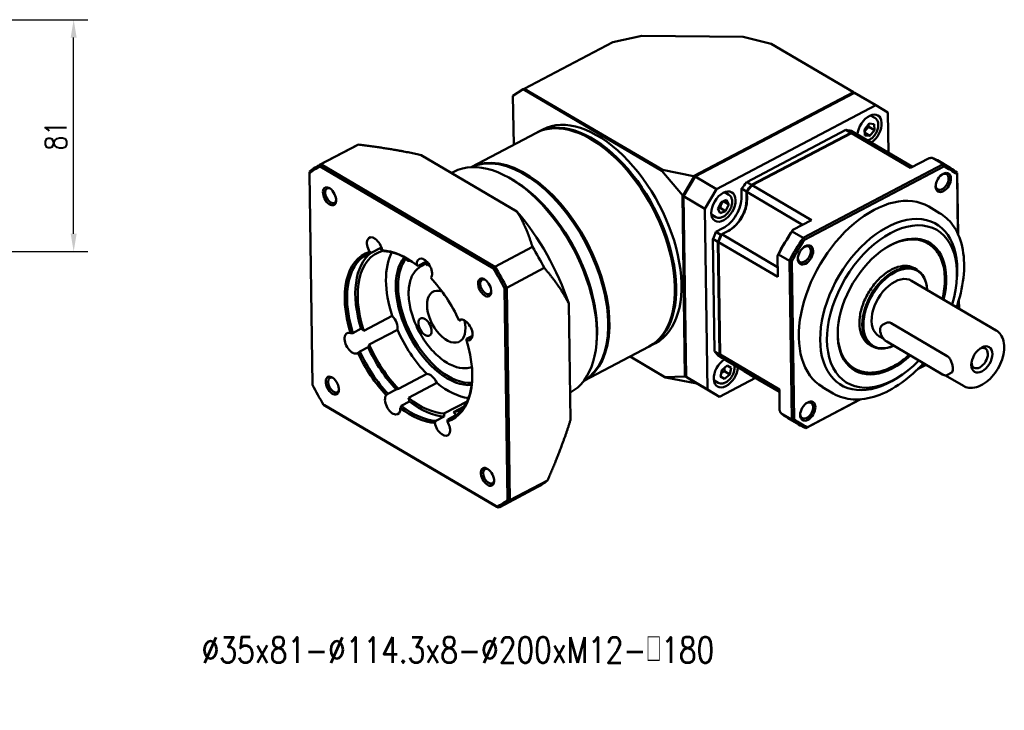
# Model space of a CAD drawing. Header units: inches. Extents: x 55 to 1027, y 12 to 695.
# Tile 2 of 3: x 523 to 866, y 114 to 355. Entities that reach past the tile are written whole.
import ezdxf

# ---------------------------------------------------------------- set-up
doc = ezdxf.new("R2010")
doc.units = ezdxf.units.IN
doc.header["$LTSCALE"] = 25
doc.header["$MEASUREMENT"] = 0
doc.linetypes.add('实线', pattern=[0])
for name, color, linetype in [('1轮廓实线层', 7, 'Continuous'), ('6文字层', 3, 'Continuous'), ('7标注层', 4, 'Continuous')]:
    doc.layers.add(name, color=color, linetype=linetype)
doc.layers.add('可见 (ISO)', color=7, linetype='实线', lineweight=50)
doc.styles.add('PC_TEXTSTYLE', font='isocp.shx', dxfattribs={"width": 0.8, "bigfont": 'HZFS.SHX'})
doc.styles.add('TH_GBDIM', font='romans.shx', dxfattribs={"width": 0.8, "bigfont": 'gbcbig.shx'})
doc.dimstyles.new('线性标注', dxfattribs={"dimscale": 2.5, "dimtxt": 2.5, "dimasz": 3, "dimexe": 2, "dimexo": 0, "dimgap": 1, "dimtad": 1, "dimdsep": 46, "dimtxsty": 'PC_TEXTSTYLE', "dimsah": 1, "dimcen": 0.09, "dimclrt": 3, "dimadec": 0, "dimazin": 2, "dimtfac": 0.7, "dimtix": 1, "dimtmove": 0, "dimatfit": 0, "dimfxl": 1, "dimtzin": 0, "dimarcsym": 0})

# ---------------------------------------------------------------- blocks, each defined once
blk = doc.blocks.new('*D108')
at = {"layer": '7标注层', "color": 0, "lineweight": -2, "transparency": 16777216}
for p, q in [((442.79, 355.28), (546.63, 355.28)), ((541.63, 280.53), (541.63, 349.03)), ((515.29, 274.28), (546.63, 274.28))]:
    blk.add_line(p, q, dxfattribs=at)
at = {"layer": '7标注层', "color": 0, "transparency": 16777216}
for points in [[(540.59, 349.03), (542.68, 349.03), (541.63, 355.28)], [(540.59, 280.53), (542.68, 280.53), (541.63, 274.28)]]:
    blk.add_solid(points, dxfattribs=at)
at = {"layer": 'Defpoints', "color": 0, "transparency": 16777216}
for p in [(442.79, 355.28), (541.63, 355.28), (515.29, 274.28)]:
    blk.add_point(p, dxfattribs=at)
at = {"layer": '7标注层', "color": 3, "transparency": 16777216, "insert": (535.38, 314.78), "char_height": 7.5, "attachment_point": 5, "rotation": 90, "style": 'TH_GBDIM'}
blk.add_mtext('81', dxfattribs=at)
blk = doc.blocks.new('B-GBR142-直角')
at = {"layer": '可见 (ISO)', "ltscale": 1.31579}
for p, q in [((320.84, 258.09), (325.36, 259.06)), ((325.36, 259.06), (341.04, 258.9)), ((341.04, 258.9), (345.42, 257.83)), ((307.11, 250.86), (320.84, 258.09)), ((345.42, 257.83), (358.16, 250.33)), ((305.35, 249.74), (306.94, 250.76)), ((307.11, 250.86), (306.94, 250.76)), ((306.94, 250.76), (328.45, 238.1)), ((328.54, 238.25), (307.11, 250.86)), ((305.47, 242.15), (305.35, 249.74)), ((358.16, 250.33), (333.38, 237.29)), ((333.6, 237.21), (358.33, 250.23)), ((358.16, 250.33), (358.21, 250.16)), ((358.33, 250.23), (358.16, 250.33)), ((358.33, 250.23), (361.65, 248.28)), ((361.65, 248.28), (336.92, 235.26)), ((361.65, 248.28), (363.51, 247.16)), ((361.51, 246.31), (360.83, 246.71)), ((363.61, 240.91), (363.51, 247.16)), ((310.01, 244.54), (309.18, 244.11)), ((341.61, 236.37), (357, 244.47)), ((357.77, 244.02), (357, 244.47)), ((359.91, 244.54), (360.62, 245.43)), ((359.96, 243.6), (359.91, 244.54)), ((360.57, 244.93), (361.42, 244.43)), ((360.62, 245.43), (361.38, 245.37)), ((361.42, 244.43), (360.72, 243.54)), ((361.38, 245.37), (361.42, 244.43)), ((309, 244.01), (298.87, 238.69)), ((317.69, 242.89), (317.6, 242.95)), ((357.77, 244.02), (342.37, 235.92)), ((342.46, 235.87), (357.85, 243.97)), ((357.83, 244.31), (358.6, 243.86)), ((367.04, 238.56), (357.85, 243.97)), ((358.6, 243.83), (358.6, 243.86)), ((367.33, 238.72), (358.68, 243.81)), ((359.94, 244), (360.72, 243.54)), ((360.72, 243.54), (359.96, 243.6)), ((281.19, 242.09), (275.36, 239.03)), ((281.39, 242.19), (275.56, 239.13)), ((305.96, 231.81), (291.14, 240.54)), ((369.91, 240.08), (367.04, 238.56)), ((372.07, 239.13), (370.37, 240.13)), ((275.44, 238.78), (302.31, 222.97)), ((302.56, 223.23), (275.56, 239.13)), ((372.07, 239.13), (350.35, 227.69)), ((350.59, 227.42), (372.18, 238.78)), ((373.16, 238.58), (371.46, 239.59)), ((274.26, 204.88), (273.77, 237.71)), ((296.16, 237.96), (295.82, 237.78)), ((305.51, 236.59), (305.05, 236.86)), ((307.34, 237.45), (307.25, 237.5)), ((328.45, 238.1), (328.54, 238.25)), ((331.63, 234.32), (328.45, 238.1)), ((328.54, 238.25), (333.38, 237.29)), ((331.8, 234.17), (333.6, 237.21)), ((333.43, 237.11), (331.8, 234.37)), ((331.81, 234.23), (333.56, 237.18)), ((333.38, 237.29), (333.43, 237.11)), ((333.43, 237.11), (333.56, 237.18)), ((333.56, 237.18), (333.6, 237.21)), ((336.92, 235.26), (333.6, 237.21)), ((374.24, 237.55), (374.38, 228.31)), ((374.39, 228.27), (374.25, 237.82)), ((305.51, 236.58), (305.51, 236.59)), ((335.12, 232.22), (336.92, 235.26)), ((340.81, 234.06), (340.79, 235.34)), ((341.56, 234.89), (340.79, 235.34)), ((341.61, 236.37), (342.37, 235.92)), ((342.46, 235.87), (351.64, 230.46)), ((331.8, 234.37), (331.63, 234.32)), ((331.63, 234.32), (332.04, 206.16)), ((331.81, 234.23), (331.8, 234.37)), ((331.81, 234.23), (331.8, 234.17)), ((332.21, 206.12), (331.8, 234.17)), ((331.8, 234.17), (335.12, 232.22)), ((338.84, 234.38), (338.16, 234.78)), ((341.56, 234.89), (341.58, 233.61)), ((341.66, 233.67), (341.64, 234.84)), ((341.64, 234.84), (350.29, 229.75)), ((335.12, 232.22), (335.53, 204.16)), ((337.15, 232.23), (337.65, 233.27)), ((337.5, 231.52), (337.15, 232.23)), ((337.49, 232.34), (338.34, 231.84)), ((337.65, 233.27), (338.5, 233.59)), ((337.99, 233.38), (338.84, 232.88)), ((338.84, 232.88), (338.34, 231.84)), ((338.5, 233.59), (338.84, 232.88)), ((371.54, 231.56), (369.84, 232.56)), ((336.81, 230.93), (336.13, 231.33)), ((338.34, 231.84), (337.5, 231.52)), ((336.83, 228.62), (337.93, 229.2)), ((351.64, 230.46), (348.76, 228.95)), ((336.83, 228.62), (337.6, 228.17)), ((337.74, 228.24), (337.6, 228.17)), ((337.74, 228.26), (338.78, 228.8)), ((346.4, 223.16), (337.74, 228.26)), ((350.35, 227.69), (348.65, 228.69)), ((284.73, 226.11), (283.45, 225.44)), ((308.38, 226.3), (302.56, 223.23)), ((336.64, 210.09), (336.38, 227.55)), ((337.15, 227.1), (336.38, 227.55)), ((337.15, 227.1), (337.41, 209.64)), ((337.49, 209.59), (337.24, 227.05)), ((346.42, 221.64), (337.24, 227.05)), ((369.79, 226.79), (369.68, 226.85)), ((285.18, 225.7), (285.13, 225.68)), ((346.37, 224.91), (346.42, 221.64)), ((348.24, 224.13), (346.54, 225.13)), ((291.92, 224.02), (290.64, 223.35)), ((291.8, 223.67), (291.12, 223.31)), ((292.34, 223.57), (292.09, 223.44)), ((310.22, 223.03), (304.4, 219.96)), ((348.24, 224.13), (348.6, 199.49)), ((348.95, 199.56), (348.59, 224.05)), ((368.06, 222.73), (367.62, 222.99)), ((374.19, 221.17), (374.23, 221.7)), ((304.89, 186.97), (304.4, 219.96)), ((380.29, 213.35), (367.19, 221.06)), ((304.05, 219.89), (304.53, 187.06)), ((330.46, 218.63), (330.46, 218.52)), ((314.27, 199.4), (314, 217.52)), ((374.53, 218.06), (374.55, 216.73)), ((374.56, 216.72), (374.54, 218.11)), ((282.22, 213.29), (286.62, 215.6)), ((297.33, 215.03), (297.07, 214.89)), ((363.28, 214.5), (362.67, 214.18)), ((364.04, 214.46), (372.71, 209.35)), ((280.51, 212.93), (281.79, 213.61)), ((287.44, 213.45), (283.04, 211.13)), ((298.16, 212.02), (299.08, 212.5)), ((299.02, 213.02), (299.06, 213.04)), ((320.11, 213.18), (320.1, 213.07)), ((362.86, 212.01), (362.12, 212.44)), ((326.46, 210.83), (316.34, 205.5)), ((318.37, 212.16), (318.33, 211.62)), ((318.37, 212.16), (318.37, 212.16)), ((327.47, 211.36), (326.65, 210.93)), ((361.09, 210.88), (360.64, 211.14)), ((363.33, 211.6), (372, 206.5)), ((282.88, 210.74), (281.6, 210.07)), ((328.93, 206.09), (323.52, 209.28)), ((323.52, 209.28), (329.02, 206.04)), ((336.64, 210.09), (337.41, 209.64)), ((337.88, 209.05), (337.12, 209.5)), ((337.49, 209.59), (346.68, 204.18)), ((337.76, 207.18), (338.56, 207.88)), ((337.88, 209.05), (337.91, 209.07)), ((338.03, 208.93), (346.68, 203.84)), ((338.56, 207.88), (339.18, 207.54)), ((368.13, 207.31), (369.44, 208)), ((369.42, 208.01), (368.17, 207.36)), ((287.59, 204.28), (291.99, 206.59)), ((337.57, 206.15), (337.76, 207.18)), ((339, 206.5), (338.15, 207)), ((339, 206.5), (338.19, 205.8)), ((339.18, 207.54), (339, 206.5)), ((341.21, 207.02), (341.21, 207.06)), ((341.21, 207.02), (341.98, 206.57)), ((341.98, 206.61), (341.98, 206.57)), ((342.06, 206.52), (342.06, 206.56)), ((346.68, 203.8), (342.06, 206.52)), ((358.37, 207.4), (358.27, 207.46)), ((365.42, 206.27), (364.98, 205.99)), ((375.22, 204.74), (372.47, 206.35)), ((373.35, 206.74), (372.74, 206.42)), ((293.54, 205.18), (289.14, 202.87)), ((328.93, 206.09), (332.04, 206.16)), ((329.02, 206.04), (328.93, 206.09)), ((333.86, 205.08), (329.02, 206.04)), ((332.04, 206.16), (332.22, 206.11)), ((334.08, 205), (332.21, 206.12)), ((335.53, 204.16), (332.21, 206.12)), ((332.22, 206.11), (332.22, 206.11)), ((332.22, 206.11), (333.9, 205.11)), ((333.9, 205.11), (333.86, 205.08)), ((333.86, 205.08), (333.91, 205.1)), ((333.9, 205.11), (333.9, 205.11)), ((334.08, 205), (337.39, 203.05)), ((337.19, 205.22), (336.51, 205.62)), ((337.39, 203.05), (342.97, 205.98)), ((337.57, 206.17), (338.19, 205.8)), ((338.19, 205.8), (337.57, 206.15)), ((285.97, 203.48), (287.26, 204.16)), ((314.21, 203.67), (314.2, 203.67)), ((337.39, 203.05), (335.53, 204.16)), ((346.68, 204.18), (346.72, 200.92)), ((355.05, 203.55), (353.35, 204.55)), ((302.86, 185.98), (275.99, 201.8)), ((276.11, 201.72), (303.11, 185.83)), ((289.31, 202.28), (288.03, 201.61)), ((294.74, 200.47), (298.23, 202.31)), ((350.78, 198.18), (359.26, 202.65)), ((359.22, 202.64), (351.02, 198.33)), ((296.51, 200.19), (295.23, 199.52)), ((297.8, 201.52), (296.11, 200.63)), ((348.6, 199.49), (346.9, 200.49)), ((293.41, 199.3), (294.69, 199.98)), ((349.7, 198.73), (348, 199.73)), ((310.71, 190.04), (304.89, 186.97)), ((309.13, 189), (303.31, 185.93))]:
    blk.add_line(p, q, dxfattribs=at)
at = {"layer": '可见 (ISO)', "ltscale": 1.31579, "extrusion": (0, 0, -1)}
for centre, major_axis, ratio, start_param, end_param in [((317.73, 227.42), (-8.73, 16.59), 0.560551, 0, 3.141593), ((318.74, 227.95), (-8.73, 16.59), 0.560551, 0, 3.141593), ((360.67, 244.49), (1.3, 2.21), 0.613888, 4.042114, 8.524256), ((350.37, 225.16), (10.46, 17.77), 0.613888, 6.036373, 6.100817), ((295.16, 215.54), (-13.97, 26.55), 0.560551, 0, 0.013051), ((307.38, 221.97), (-8.73, 16.59), 0.560551, 0.025329, 3.116264), ((359.73, 219.66), (11.73, 19.93), 0.613888, 6.197794, 6.283185), ((289.15, 212.38), (-13.85, 26.33), 0.560551, 6.174079, 6.293066), ((516.96, 188.72), (157.07, 262.66), 0.789386, 4.444574, 4.44577), ((361.6, 218.56), (11.6, 19.71), 0.613888, 6.201748, 6.373119), ((280.35, 36.14), (3.21, 306.02), 0.037715, 5.431022, 5.432218), ((371.94, 236.4), (0.7, 1.18), 0.613888, 5.462711, 10.245252), ((277.09, 234.25), (0.59, -1.12), 0.560551, 5.642565, 10.065398), ((305.64, 221.06), (8.73, -16.59), 0.560551, 3.867077, 5.557701), ((305.64, 221.06), (8.73, -16.59), 0.560551, 3.885131, 5.539647), ((350.37, 225.16), (10.46, 17.77), 0.613888, 4.903254, 4.967698), ((338, 232.56), (1.3, 2.21), 0.613888, 5.115452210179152, 11.39863751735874), ((338.65, 232.07), (-2.03, -3.45), 0.613888, 3.931239, 5.384449), ((364.15, 217.05), (-6.98, -11.85), 0.613888, 5.093532, 10.623406), ((283.89, 226.18), (-0.81, 1.55), 0.560551, 4.600382, 8.390362), ((350.37, 225.16), (10.46, 17.77), 0.613888, 4.465577, 4.530021), ((359.73, 219.66), (11.73, 19.93), 0.613888, 4.626998, 4.806277), ((363.98, 217.15), (5.71, 9.7), 0.613888, 5.401166, 6.283185), ((285.36, 226.95), (-0.81, 1.55), 0.560551, 4.087248, 4.451298), ((295.16, 215.54), (13.97, -26.55), 0.560551, 4.600113, 4.72544), ((361.6, 218.56), (11.6, 19.71), 0.613888, 4.630952, 4.802323), ((350.56, 225.15), (0.7, 1.18), 0.613888, 5.462711, 10.245252), ((289.34, 212.48), (-6.65, 12.64), 0.560551, 5.033814, 6.386134), ((290.62, 213.15), (-6.65, 12.64), 0.560551, 5.033814, 6.192586), ((289.34, 212.48), (-6.65, 12.64), 0.560551, 0.321425, 0.734066), ((295.01, 215.47), (-6.4, 12.17), 0.560551, 5.009882, 5.905817), ((295.2, 215.56), (5.24, -9.96), 0.560551, 0.235745, 2.905848), ((291.62, 222.87), (-0.81, 1.55), 0.560551, 5.38578, 9.17576), ((293.08, 223.64), (-0.81, 1.55), 0.560551, 4.872646, 5.236696), ((364.66, 216.75), (-3.42, -5.82), 0.613888, 5.572231, 10.161402), ((289.15, 212.38), (13.85, -26.33), 0.560551, 4.603283, 4.72227), ((364.66, 216.75), (-2.54, -4.31), 0.613888, 0, 3.141593), ((301.14, 220.09), (0.59, -1.12), 0.560551, 5.642565, 10.065398), ((386.98, -26.63), (305.36, -20.42), 0.830454, 4.382285, 4.383481), ((295.01, 215.47), (2.04, -3.87), 0.560551, 5.142462, 9.957461), ((286.27, 214.43), (0.81, -1.55), 0.560551, 4.191108, 5.658044), ((291.71, 213.86), (-0.7, 1.33), 0.560551, 5.32894236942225, 11.61212767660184), ((297.9, 213.41), (-0.81, 1.55), 0.560551, 6.171178, 9.961159), ((280.41, 211.35), (0.81, -1.55), 0.560551, 6.171178, 9.961159), ((281.87, 212.12), (0.81, -1.55), 0.560551, 3.827058, 4.191108), ((295.01, 215.47), (-6.4, 12.17), 0.560551, 4.224484, 4.83927), ((299.36, 214.19), (-0.81, 1.55), 0.560551, 4.146642, 4.191108), ((363.98, 217.15), (-5.71, -9.7), 0.613888, 0, 0.88202), ((281.87, 212.12), (0.81, -1.55), 0.560551, 5.658044, 6.022094), ((377.75, 209.04), (0.88, 1.49), 0.613888, 5.501886, 10.206077), ((289.34, 212.48), (-6.65, 12.64), 0.560551, 4.248416, 4.815338), ((290.62, 213.15), (-6.65, 12.64), 0.560551, 4.248416, 4.815338), ((350.37, 225.16), (-10.46, -17.77), 0.613888, 0.190865, 0.255309), ((338.38, 206.84), (-1.3, -2.21), 0.613888, 4.025817, 8.540554), ((292.55, 204.98), (-0.81, 1.55), 0.560551, 0.264117, 1.731053), ((289.15, 212.38), (-13.85, 26.33), 0.560551, 4.603283, 4.72227), ((277.53, 204.86), (0.59, -1.12), 0.560551, 5.642565, 10.065398), ((295.01, 215.47), (6.4, -12.17), 0.560551, 0.377368, 0.912279), ((289.34, 212.48), (6.65, -12.64), 0.560551, 5.549119, 6.386134), ((286.69, 201.89), (0.81, -1.55), 0.560551, 5.38578, 9.17576), ((288.15, 202.66), (-0.81, 1.55), 0.560551, 6.183252, 6.547302), ((288.15, 202.66), (0.81, -1.55), 0.560551, 4.872646, 5.236696), ((290.62, 213.15), (6.65, -12.64), 0.560551, 0.321425, 0.888347), ((350.92, 200.91), (0.7, 1.18), 0.613888, 5.462711, 10.245252), ((289.34, 212.48), (6.65, -12.64), 0.560551, 0.321425, 0.888347), ((295.88, 199.35), (-0.81, 1.55), 0.560551, 5.397854, 5.761904), ((295.88, 199.35), (0.81, -1.55), 0.560551, 4.087248, 4.451298), ((290.62, 213.15), (6.65, -12.64), 0.560551, 0.090599, 0.102949), ((359.73, 219.66), (-11.73, -19.93), 0.613888, 0, 0.093888), ((294.41, 198.58), (0.81, -1.55), 0.560551, 4.600382, 8.390362), ((361.6, 218.56), (-11.6, -19.71), 0.613888, 6.201748, 6.373119), ((301.58, 190.71), (0.59, -1.12), 0.560551, 5.642565, 10.065398), ((295.16, 215.54), (13.97, -26.55), 0.560551, 6.170909, 6.283185), ((289.15, 212.38), (13.85, -26.33), 0.560551, 6.174079, 6.293066), ((143.61, 279.33), (263.33, -155.94), 0.003354, 5.359852, 5.361048)]:
    blk.add_ellipse(centre, major_axis=major_axis, ratio=ratio, start_param=start_param, end_param=end_param, dxfattribs=at)
at = {"layer": '可见 (ISO)', "ltscale": 1.31579}
for centre, major_axis, ratio, start_param, end_param in [((317.92, 227.52), (8.73, -16.59), 0.560551, 6.273336, 9.434627), ((349.52, 225.66), (10.46, 17.77), 0.613888, 0.182368, 0.246812), ((317.82, 227.47), (-8.67, 16.48), 0.560551, 3.885131, 5.539647), ((350.29, 225.21), (10.46, 17.77), 0.613888, 0.182368, 0.246812), ((307.56, 222.07), (8.73, -16.59), 0.560551, 0.004438, 3.137155), ((305.18, 220.82), (9.02, -17.15), 0.560551, 0, 3.141593), ((289.34, 212.48), (-13.97, 26.55), 0.560551, 6.270134, 6.395462), ((167.6, 200.46), (-133.26, 206.65), 0.827101, 4.386765, 4.38825), ((361.43, 218.66), (11.73, 19.93), 0.613888, 6.189298, 6.368576), ((307.47, 222.02), (-8.67, 16.48), 0.560551, 3.885131, 5.539647), ((372.11, 236.3), (0.82, 1.4), 0.613888, 4.309326, 10.592511), ((379.45, 73.78), (-2.58, -245.88), 0.037715, 3.98241, 3.983895), ((276.91, 234.15), (-0.7, 1.34), 0.560551, 4.095836, 10.379021), ((305.64, 221.06), (-8.73, 16.59), 0.560551, 3.885037, 5.539741), ((305.64, 221.06), (-8.73, 16.59), 0.560551, 3.885131, 5.539647), ((349.52, 225.66), (-10.46, -17.77), 0.613888, 4.45708, 4.521524), ((350.29, 225.21), (-10.46, -17.77), 0.613888, 4.45708, 4.521524), ((361.6, 218.56), (8.24, 14), 0.613888, 0, 3.141593), ((337.88, 232.52), (2.03, 3.45), 0.613888, 3.922742, 5.493539), ((338.73, 232.12), (2.03, 3.45), 0.613888, 3.922742, 5.493539), ((298.83, 217.47), (-11.64, 22.12), 0.560551, 4.42763, 5.096373), ((363.64, 217.35), (7.36, 12.5), 0.613888, 5.392233, 10.315731), ((349.52, 225.66), (-10.46, -17.77), 0.613888, 4.902076, 4.959201), ((350.29, 225.21), (-10.46, -17.77), 0.613888, 4.902076, 4.959201), ((359.56, 219.76), (-11.6, -19.71), 0.613888, 4.605309, 4.810972), ((361.43, 218.66), (-11.73, -19.93), 0.613888, 4.618501, 4.79778), ((494.99, 372.74), (133.26, -206.65), 0.827101, 4.890262, 4.891746), ((364.15, 217.05), (5.83, 9.91), 0.613888, 5.162186, 10.534668), ((350.73, 225.05), (0.82, 1.4), 0.613888, 4.309326, 10.592511), ((289.15, 212.38), (-6.77, 12.86), 0.560551, 6.185355, 7.527438), ((290.62, 213.15), (-6.4, 12.17), 0.560551, 6.156305, 7.556489), ((289.15, 212.38), (-6.77, 12.86), 0.560551, 5.399957, 5.956642), ((295.01, 215.47), (-5.36, 10.18), 0.560551, 0.226763, 2.91483), ((290.62, 213.15), (-6.4, 12.17), 0.560551, 5.370906, 5.427035), ((299.32, 217.73), (5.24, -9.96), 0.560551, 3.812074, 3.821266), ((141.69, 409.62), (157.07, 262.66), 0.789386, 4.4555, 4.456696), ((289.34, 212.48), (-13.97, 26.55), 0.560551, 4.699338, 4.824665), ((290.13, 26.78), (-245.35, 16.41), 0.830454, 4.52765, 4.529135), ((364.57, 216.8), (3.49, 5.92), 0.613888, 5.526729, 10.156593), ((289.15, 212.38), (-6.77, 12.86), 0.560551, 4.614559, 5.171244), ((300.96, 220), (-0.7, 1.34), 0.560551, 4.095836, 10.379021), ((290.62, 213.15), (-6.4, 12.17), 0.560551, 4.398071, 4.414896), ((290.62, 213.15), (6.4, -12.17), 0.560551, 4.585508, 5.200294), ((289.15, 212.38), (6.77, -12.86), 0.560551, 6.185355, 7.527438), ((378.09, 208.84), (1.13, 1.92), 0.613888, 4.309326, 10.592511), ((289.15, 212.38), (6.77, -12.86), 0.560551, 4.614559, 5.171244), ((349.52, 225.66), (-10.46, -17.77), 0.613888, 6.027877, 6.085001), ((350.29, 225.21), (-10.46, -17.77), 0.613888, 6.027877, 6.085001), ((277.34, 204.77), (-0.7, 1.34), 0.560551, 4.095836, 10.379021), ((350.29, 225.21), (-10.46, -17.77), 0.613888, 0.182368, 0.189053), ((518.88, 58.43), (263.33, -155.94), 0.003354, 3.540222, 3.541418), ((290.62, 213.15), (6.4, -12.17), 0.560551, 5.370906, 5.985692), ((351.09, 200.81), (0.82, 1.4), 0.613888, 4.309326, 10.592511), ((289.15, 212.38), (6.77, -12.86), 0.560551, 5.399957, 5.956642), ((290.62, 213.15), (6.4, -12.17), 0.560551, 6.156305, 6.401416), ((284.65, 398.12), (245.35, -16.41), 0.830454, 5.031147, 5.032631), ((361.43, 218.66), (-11.73, -19.93), 0.613888, 6.189298, 6.368576), ((496.49, 271.44), (-214.34, -120.52), 0.041068, 5.435071, 5.436556), ((301.4, 190.61), (-0.7, 1.34), 0.560551, 4.095836, 10.379021), ((289.34, 212.48), (13.97, -26.55), 0.560551, 6.270134, 6.395462), ((380.22, 431.91), (305.36, -20.42), 0.830454, 4.517789, 4.518985)]:
    blk.add_ellipse(centre, major_axis=major_axis, ratio=ratio, start_param=start_param, end_param=end_param, dxfattribs=at)
for points, knots in [([(361.51, 246.31), (361.63, 246.24), (361.73, 246.15), (361.89, 245.92), (361.95, 245.78), (362.02, 245.47), (362.04, 245.29), (362.01, 244.91), (361.97, 244.71), (361.85, 244.31), (361.76, 244.12), (361.54, 243.75), (361.42, 243.57), (361.14, 243.26), (360.98, 243.13), (360.68, 242.93), (360.54, 242.85), (360.39, 242.8)], [4.31038, 4.31038, 4.31038, 4.31038, 4.578972, 4.578972, 4.868043, 4.868043, 5.193074, 5.193074, 5.531932, 5.531932, 5.869874, 5.869874, 6.206519, 6.206519, 6.54431, 6.54431, 6.835719, 6.835719, 6.835719, 6.835719]), ([(338.84, 234.38), (338.96, 234.31), (339.05, 234.22), (339.22, 233.99), (339.27, 233.85), (339.35, 233.54), (339.37, 233.36), (339.34, 232.98), (339.3, 232.78), (339.17, 232.38), (339.09, 232.19), (338.87, 231.82), (338.74, 231.64), (338.46, 231.33), (338.31, 231.2), (337.99, 230.98), (337.82, 230.9), (337.48, 230.8), (337.31, 230.79), (337.03, 230.83), (336.91, 230.87), (336.81, 230.93)], [4.31038, 4.31038, 4.31038, 4.31038, 4.578972, 4.578972, 4.868043, 4.868043, 5.193074, 5.193074, 5.531932, 5.531932, 5.869874, 5.869874, 6.206519, 6.206519, 6.54431, 6.54431, 6.883334, 6.883334, 7.209334, 7.209334, 7.451972, 7.451972, 7.451972, 7.451972]), ([(374.17, 216.95), (374.22, 217.08), (374.26, 217.22), (374.83, 218.94), (375.16, 220.54), (375.41, 223.59), (375.33, 225.04), (374.74, 227.64), (374.24, 228.79), (372.99, 230.49), (372.31, 231.1), (371.54, 231.56)], [7.001654, 7.001654, 7.001654, 7.001654, 7.028479, 7.028479, 7.352653, 7.352653, 7.677293, 7.677293, 7.999696, 7.999696, 8.255991, 8.255991, 8.255991, 8.255991]), ([(369.79, 226.79), (370.42, 226.41), (370.96, 225.88), (371.79, 224.52), (372.08, 223.71), (372.38, 221.88), (372.39, 220.86), (372.2, 219.29), (372.1, 218.77), (371.98, 218.25)], [4.31038, 4.31038, 4.31038, 4.31038, 4.625765, 4.625765, 4.94411, 4.94411, 5.265083, 5.265083, 5.419099, 5.419099, 5.419099, 5.419099]), ([(289.47, 224.16), (289.43, 224.15), (289.4, 224.14), (289.21, 224.11), (289.09, 224.12), (288.94, 224.21), (288.91, 224.3), (288.94, 224.43), (288.95, 224.45), (288.95, 224.47)], [3.0576779, 3.0576779, 3.0576779, 3.0576779, 3.1260041, 3.1260041, 3.4440065, 3.4440065, 3.7976354, 3.7976354, 3.8587312, 3.8587312, 3.8587312, 3.8587312]), ([(291.12, 223.31), (290.66, 223.06), (290.26, 222.69), (289.64, 221.74), (289.41, 221.14), (289.16, 219.78), (289.13, 219), (289.29, 217.37), (289.47, 216.5), (290.02, 214.78), (290.39, 213.91), (291.27, 212.27), (291.79, 211.49), (292.92, 210.1), (293.54, 209.48), (294.8, 208.47), (295.46, 208.08), (296.75, 207.57), (297.38, 207.45), (298.33, 207.49), (298.67, 207.56), (298.98, 207.69)], [5.409506, 5.409506, 5.409506, 5.409506, 5.710991, 5.710991, 6.024821, 6.024821, 6.349129, 6.349129, 6.674042, 6.674042, 6.997988, 6.997988, 7.32158, 7.32158, 7.64561, 7.64561, 7.970616, 7.970616, 8.294453, 8.294453, 8.490186, 8.490186, 8.490186, 8.490186]), ([(360.64, 211.14), (360.26, 211.37), (359.93, 211.7), (359.43, 212.53), (359.25, 213.03), (359.08, 214.15), (359.08, 214.77), (359.24, 216.07), (359.41, 216.75), (359.9, 218.09), (360.23, 218.75), (360.99, 220), (361.44, 220.59), (362.4, 221.62), (362.92, 222.06), (363.99, 222.77), (364.53, 223.03), (365.58, 223.34), (366.09, 223.4), (366.95, 223.29), (367.3, 223.17), (367.62, 222.99)], [1.168787, 1.168787, 1.168787, 1.168787, 1.490726, 1.490726, 1.81136, 1.81136, 2.130943, 2.130943, 2.450403, 2.450403, 2.76993, 2.76993, 3.089486, 3.089486, 3.409001, 3.409001, 3.728455, 3.728455, 4.048136, 4.048136, 4.31038, 4.31038, 4.31038, 4.31038]), ([(362.67, 214.18), (362.59, 214.14), (362.52, 214.08), (362.41, 213.92), (362.37, 213.82), (362.31, 213.59), (362.31, 213.46), (362.32, 213.18), (362.35, 213.03), (362.44, 212.73), (362.5, 212.58), (362.65, 212.3), (362.74, 212.17), (362.93, 211.92), (363.04, 211.82), (363.2, 211.68), (363.26, 211.64), (363.33, 211.6)], [5.409506, 5.409506, 5.409506, 5.409506, 5.682306, 5.682306, 5.979061, 5.979061, 6.308289, 6.308289, 6.643189, 6.643189, 6.97537, 6.97537, 7.306287, 7.306287, 7.638389, 7.638389, 7.815313, 7.815313, 7.815313, 7.815313]), ([(363.28, 214.5), (363.38, 214.55), (363.5, 214.58), (363.76, 214.58), (363.91, 214.53), (364.04, 214.46)], [3.215248, 3.215248, 3.215248, 3.215248, 3.4129529, 3.4129529, 3.6405193, 3.6405193, 3.6405193, 3.6405193]), ([(380.29, 213.35), (380.57, 213.19), (380.82, 212.95), (381.22, 212.38), (381.36, 212.03), (381.55, 211.24), (381.57, 210.79), (381.5, 209.84), (381.39, 209.34), (381.07, 208.35), (380.84, 207.86), (380.3, 206.94), (379.99, 206.51), (379.28, 205.74), (378.9, 205.4), (378.1, 204.87), (377.68, 204.66), (376.85, 204.43), (376.44, 204.39), (375.75, 204.49), (375.47, 204.59), (375.22, 204.74)], [4.31038, 4.31038, 4.31038, 4.31038, 4.587236, 4.587236, 4.883139, 4.883139, 5.208864, 5.208864, 5.544034, 5.544034, 5.87812, 5.87812, 6.211207, 6.211207, 6.545256, 6.545256, 6.880454, 6.880454, 7.206096, 7.206096, 7.451972, 7.451972, 7.451972, 7.451972]), ([(366.82, 209.55), (366.31, 209.09), (365.79, 208.68), (364.38, 207.75), (363.49, 207.32), (361.75, 206.8), (360.9, 206.72), (359.49, 206.89), (358.9, 207.09), (358.37, 207.4)], [6.354706, 6.354706, 6.354706, 6.354706, 6.549864, 6.549864, 6.8712, 6.8712, 7.19195, 7.19195, 7.451972, 7.451972, 7.451972, 7.451972]), ([(372.71, 209.35), (372.84, 209.28), (372.97, 209.16), (373.19, 208.87), (373.28, 208.69), (373.42, 208.34), (373.48, 208.15), (373.56, 207.76), (373.58, 207.57), (373.58, 207.26), (373.57, 207.11), (373.5, 206.88), (373.44, 206.8), (373.37, 206.75), (373.36, 206.74), (373.35, 206.74)], [0, 0, 0, 0, 0.227566, 0.227566, 0.455133, 0.455133, 0.682631, 0.682631, 0.91013, 0.91013, 1.137628, 1.137628, 1.365127, 1.365127, 1.394988, 1.394988, 1.394988, 1.394988]), ([(339.7, 207.94), (339.74, 207.79), (339.75, 207.63), (339.72, 207.27), (339.68, 207.07), (339.55, 206.67), (339.47, 206.47), (339.25, 206.1), (339.12, 205.93), (338.84, 205.62), (338.69, 205.48), (338.37, 205.27), (338.2, 205.18), (337.86, 205.09), (337.69, 205.07), (337.41, 205.12), (337.29, 205.16), (337.19, 205.22)], [4.899316, 4.899316, 4.899316, 4.899316, 5.193074, 5.193074, 5.531932, 5.531932, 5.869874, 5.869874, 6.206519, 6.206519, 6.54431, 6.54431, 6.883334, 6.883334, 7.209334, 7.209334, 7.451972, 7.451972, 7.451972, 7.451972]), ([(355.05, 203.55), (355.97, 203.01), (357.02, 202.7), (359.3, 202.57), (360.53, 202.76), (363.06, 203.61), (364.36, 204.3), (366.81, 206.04), (367.96, 207.07), (369.02, 208.25)], [5.114398, 5.114398, 5.114398, 5.114398, 5.419144, 5.419144, 5.732853, 5.732853, 6.055896, 6.055896, 6.361221, 6.361221, 6.361221, 6.361221]), ([(372, 206.5), (372.05, 206.47), (372.1, 206.44), (372.2, 206.4), (372.26, 206.38), (372.36, 206.36), (372.41, 206.35), (372.51, 206.35), (372.56, 206.36), (372.65, 206.38), (372.7, 206.4), (372.74, 206.42)], [1.5321279, 1.5321279, 1.5321279, 1.5321279, 1.679285, 1.679285, 1.8264422, 1.8264422, 1.9735993, 1.9735993, 2.1207564, 2.1207564, 2.2679135, 2.2679135, 2.2679135, 2.2679135])]:
    blk.add_open_spline(points, degree=3, knots=knots, dxfattribs=at)
for points, weights in [([(359.93, 244.17), (360.15, 244.6), (360.57, 244.93)], [1.03193725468, 1.13661837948, 1]), ([(360.57, 244.93), (360.52, 245.13), (360.5, 245.28)], [1, 1.05003158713, 1.0677018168]), ([(281.39, 242.19), (287.07, 241.48), (291.14, 240.54)], [1.02700998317, 1.02709237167, 1]), ([(369.91, 240.08), (370.14, 240.1), (370.37, 240.13)], [1.10708830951, 1.10373783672, 1.10031712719]), ([(337.18, 232.27), (337.31, 232.31), (337.49, 232.34)], [1.06475810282, 1.04614117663, 1]), ([(337.49, 232.34), (337.62, 232.93), (337.99, 233.38)], [1, 1.15470053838, 1]), ([(337.99, 233.38), (337.98, 233.39), (337.98, 233.39)], [1, 1.00193529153, 1.00382216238]), ([(305.96, 231.81), (307.43, 229.5), (308.38, 226.3)], [1, 1.02709237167, 1.02700998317]), ([(348.65, 228.69), (348.7, 228.82), (348.76, 228.95)], [1.10220198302, 1.10562855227, 1.10898476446]), ([(346.37, 224.91), (346.45, 225.02), (346.54, 225.13)], [1.10241769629, 1.09908135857, 1.09567508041]), ([(310.22, 223.03), (312.65, 220.22), (314, 217.52)], [1.02700998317, 1.02709237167, 1]), ([(337.66, 206.67), (337.86, 206.84), (338.15, 207)], [1.07715265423, 1.08125994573, 1]), ([(338.15, 207), (338.14, 207.31), (338.18, 207.55)], [1, 1.07639114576, 1.07733837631]), ([(346.9, 200.49), (346.81, 200.71), (346.72, 200.92)], [1.09790129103, 1.10131449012, 1.10465760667]), ([(314.27, 199.4), (313.02, 195.34), (310.71, 190.04)], [1, 1.02709237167, 1.02700998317])]:
    blk.add_rational_spline(points, weights, degree=2, dxfattribs=at)
for points in [[(357.8, 243.94), (357.79, 243.96), (357.78, 243.99), (357.77, 244.02)], [(358.6, 243.83), (358.6, 243.84), (358.6, 243.85), (358.6, 243.86)], [(342.43, 235.84), (342.41, 235.86), (342.39, 235.89), (342.37, 235.92)], [(341.66, 234.86), (341.62, 234.87), (341.59, 234.88), (341.56, 234.89)], [(337.67, 228.1), (337.65, 228.12), (337.62, 228.14), (337.6, 228.17)], [(337.25, 227.08), (337.22, 227.09), (337.18, 227.09), (337.15, 227.1)], [(283.12, 225.56), (283.22, 225.52), (283.33, 225.48), (283.45, 225.44)], [(285.26, 225.65), (285.2, 225.7), (285.13, 225.74), (285.05, 225.78)], [(290.43, 223.48), (290.49, 223.44), (290.57, 223.39), (290.64, 223.35)], [(296.99, 214.9), (297.01, 214.9), (297.04, 214.9), (297.07, 214.89)], [(280.51, 212.93), (280.39, 212.93), (280.27, 212.93), (280.15, 212.91)], [(298.16, 212.02), (298.16, 211.96), (298.16, 211.9), (298.15, 211.85)], [(281.31, 209.86), (281.41, 209.92), (281.51, 209.99), (281.6, 210.07)], [(337.49, 209.65), (337.46, 209.64), (337.44, 209.64), (337.41, 209.64)], [(337.91, 209.07), (337.9, 209.06), (337.89, 209.06), (337.88, 209.05)], [(342.02, 206.58), (342, 206.58), (341.99, 206.57), (341.98, 206.57)], [(285.97, 203.48), (285.87, 203.42), (285.78, 203.35), (285.69, 203.28)], [(287.88, 201.28), (287.93, 201.39), (287.98, 201.5), (288.03, 201.61)], [(293.41, 199.3), (293.35, 199.2), (293.3, 199.09), (293.25, 198.98)], [(295.19, 199.21), (295.2, 199.31), (295.22, 199.42), (295.23, 199.52)]]:
    blk.add_open_spline(points, degree=3, dxfattribs=at)
blk = doc.blocks.new('1421421421423')
at = {"layer": '6文字层', "insert": (31.11, 46.47), "char_height": 3.5, "attachment_point": 1, "style": 'PC_TEXTSTYLE'}
blk.add_mtext_dynamic_manual_height_columns('\\pi71.731;3倍额定扭矩', width=160.4545, gutter_width=25, heights=[0], dxfattribs=at)

msp = doc.modelspace()

# ---------------------------------------------------------------- block references
at = {"xscale": 2.25, "yscale": 2.25, "zscale": 2.25}
msp.add_blockref('B-GBR142-直角', (7.908, -233.252), dxfattribs=at)
at = {"layer": '1轮廓实线层', "xscale": 2.704, "yscale": 2.704, "zscale": 2.704}
msp.add_blockref('1421421421423', (-5.1, -1.02), dxfattribs=at)

# ---------------------------------------------------------------- texts
at = {"layer": '6文字层', "insert": (586.296, 139.687), "char_height": 9, "attachment_point": 1, "style": 'TH_GBDIM'}
msp.add_mtext_dynamic_manual_height_columns('%%C35x81-%%C114.3x8-%%C200xM12-□180', width=220.57927, gutter_width=25, heights=[0], dxfattribs=at)

# ---------------------------------------------------------------- dimensions: what is measured, and where the dimension line sits
at = {"layer": '7标注层'}
dim = msp.add_linear_dim(base=(541.634, 355.277), p1=(515.293, 274.277), p2=(442.793, 355.277), angle=90, dimstyle='线性标注', override={"dimtxt": 3, "dimasz": 2.5, "dimtxsty": 'TH_GBDIM', "dimadec": 2}, dxfattribs=at)
dim.commit()
dim.dimension.update_dxf_attribs({"geometry": '*D108', "text_midpoint": (535.384, 314.777)})

doc.saveas('drawing.dxf')
